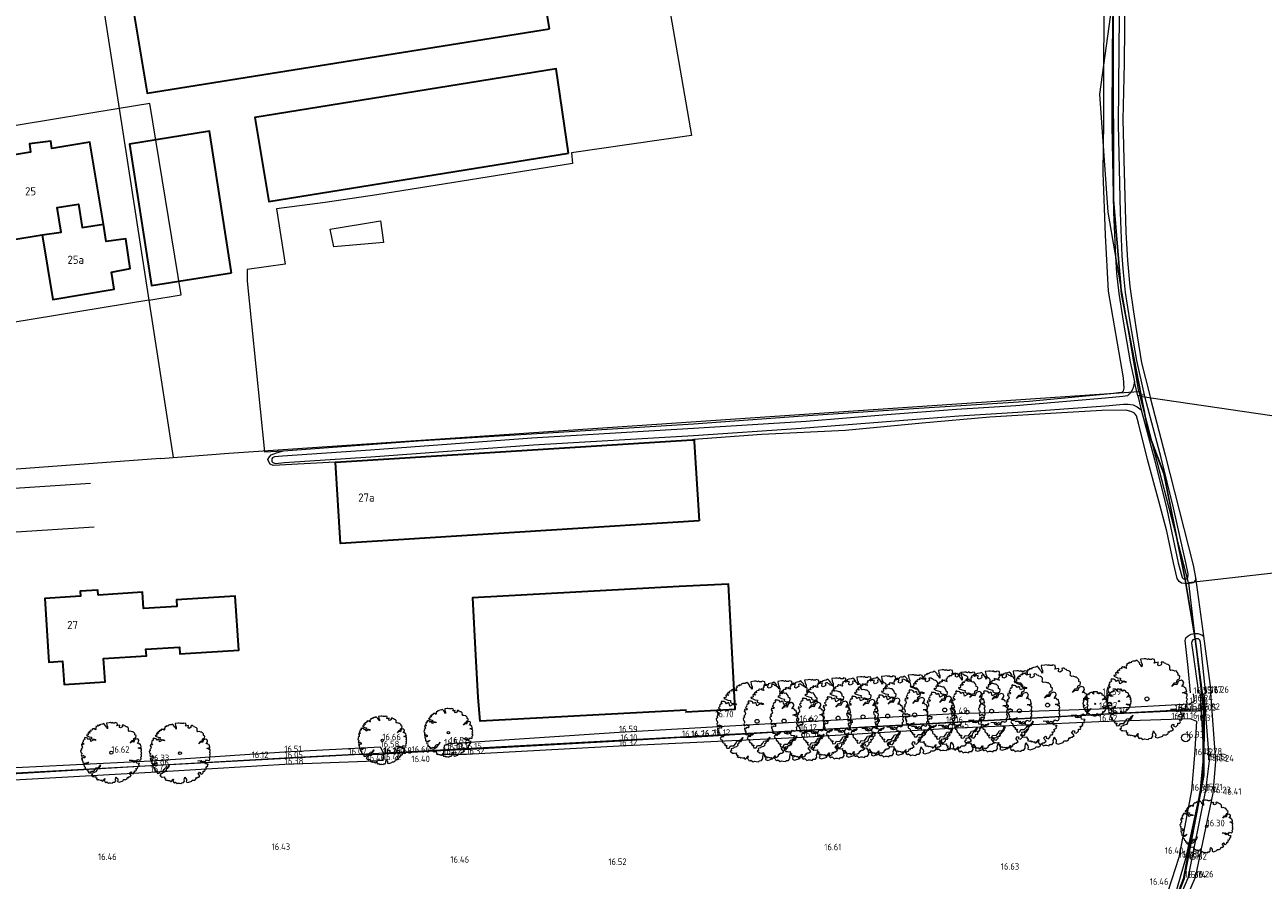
# Model space of a CAD drawing. Header units: metres. Extents: x 174255 to 175175, y 462028 to 462911.
# Tile 86 of 256: x 174622 to 174774, y 462524 to 462628. Entities that reach past the tile are written whole.
import ezdxf

# ---------------------------------------------------------------- set-up
doc = ezdxf.new("R2010")
doc.units = ezdxf.units.M
for name, color, linetype, lineweight in [('B-ME-AL-PEIL_MAAIVELD-T20', 8, 'Continuous', 20), ('B-ME-GR-BOOM-S', 8, 'Continuous', 20), ('B-ME-OG-BEBOUWING_BIJGEBOUW-G', 8, 'Continuous', 30), ('B-ME-WH-DUIKER-G', 8, 'Continuous', 20), ('B-ME-WH-PEILBUIS-G', 8, 'Continuous', 20), ('B-ME-WH-WATERGANG_SLOOT_BODEM-G', 8, 'Continuous', 20), ('B-ME-WH-WATERGANG_SLOOT_INSTEEK-G', 8, 'Continuous', 20), ('B-WE-GR-BOOM-S', 8, 'Continuous', 20), ('B-WE-KL-TRACE_WENSTRACE-A', 252, 'Continuous', 20), ('B-WE-MO-BODEM_BOORPROFIEL-G', 8, 'Continuous', 20), ('B-WE-OG-BEBOUWING-G', 8, 'Continuous', 30), ('B-WE-OG-BEBOUWING_HUISNUMMER-T20', 8, 'Continuous', 20), ('B-WE-OG-TERREIN_AGRARISCH-G', 8, 'Continuous', 20), ('B-WE-OG-TERREIN_ERF-G', 8, 'Continuous', 20), ('B-WE-OG-WEG_VERHARD_OPEN -G', 8, 'Continuous', 20), ('B-WE-WH-WATERGANG_SLOOT_BODEM-G', 8, 'Continuous', 20), ('B-WE-WH-WATERGANG_SLOOT_INSTEEK-G', 8, 'Continuous', 20), ('B-XX-KG-GRENS_PERCEEL-G', 213, 'Continuous', 20), ('N-PV-KG-GRENS_PERCEEL-G', 1, 'Continuous', 20)]:
    doc.layers.add(name, color=color, linetype=linetype, lineweight=lineweight)
doc.layers.add('N-XX-AL-PLANGRENS-FASE2-G', color=150, linetype='AL-WERKGRENS', lineweight=25, true_color=0x007fff)
doc.styles.add('NLCS-ISO-M500-T20', font='NLCS-ISO.ttf', dxfattribs={"height": 1})
doc.linetypes.add('AL-WERKGRENS', pattern='A,10,[106,Afdeling.shx,S=1,R=0,X=0,Y=0],-2', length=12)

# ---------------------------------------------------------------- blocks, each defined once
blk = doc.blocks.new('boom')
blk.add_lwpolyline([(-0.306, 1.961), (-0.368, 2.058), (-0.435, 2.112), (-0.463, 2.207), (-0.553, 2.308), (-0.621, 2.376), (-0.727, 2.32), (-0.864, 2.305), (-0.973, 2.267), (-0.946, 2.228), (-1.009, 2.216), (-1.034, 2.222), (-1.086, 2.235), (-1.118, 2.198), (-1.085, 2.17), (-1.135, 2.17), (-1.165, 2.165), (-1.249, 2.129), (-1.214, 2.084), (-1.238, 2.046), (-1.295, 2.022), (-1.272, 1.977), (-1.266, 1.907), (-1.229, 1.873), (-1.33, 1.894), (-1.364, 1.911), (-1.358, 1.967), (-1.424, 1.937), (-1.482, 1.941), (-1.494, 1.977), (-1.573, 1.911), (-1.514, 1.868), (-1.571, 1.86), (-1.616, 1.843), (-1.638, 1.866), (-1.702, 1.804), (-1.68, 1.732), (-1.763, 1.769), (-1.851, 1.663), (-1.746, 1.645), (-1.784, 1.578), (-1.855, 1.599), (-1.919, 1.596), (-1.901, 1.476), (-1.89, 1.472), (-1.943, 1.437), (-2.007, 1.451), (-2.028, 1.401), (-1.919, 1.352), (-1.795, 1.296), (-1.625, 1.267), (-1.636, 1.168), (-1.59, 1.14), (-1.505, 1.094), (-1.41, 1.112), (-1.304, 1.077), (-1.262, 1.006), (-1.35, 1.02), (-1.417, 1.059), (-1.474, 1.024), (-1.661, 0.925), (-1.707, 1.101), (-1.753, 1.144), (-1.862, 1.073), (-1.94, 1.179), (-2.021, 1.207), (-2.113, 1.207), (-2.158, 1.234), (-2.208, 1.146), (-2.162, 1.112), (-2.18, 1.055), (-2.212, 1.041), (-2.265, 1.033), (-2.306, 0.96), (-2.286, 0.9), (-2.335, 0.851), (-2.364, 0.826), (-2.236, 0.72), (-2.282, 0.678), (-2.353, 0.66), (-2.42, 0.699), (-2.441, 0.586), (-2.424, 0.579), (-2.374, 0.568), (-2.385, 0.505), (-2.357, 0.473), (-2.374, 0.374), (-2.466, 0.304), (-2.427, 0.237), (-2.438, 0.201), (-2.508, 0.152), (-2.487, 0.025), (-2.448, 0.011), (-2.416, -0.03), (-2.416, -0.106), (-2.443, -0.123), (-2.461, -0.177), (-2.438, -0.234), (-2.434, -0.297), (-2.398, -0.283), (-2.323, -0.243), (-2.296, -0.208), (-2.247, -0.266), (-2.163, -0.274), (-2.171, -0.412), (-2.219, -0.422), (-2.296, -0.394), (-2.347, -0.449), (-2.426, -0.437), (-2.417, -0.522), (-2.345, -0.554), (-2.394, -0.611), (-2.349, -0.64), (-2.333, -0.71), (-2.356, -0.767), (-2.336, -0.825), (-2.272, -0.825), (-2.11, -0.89), (-2.05, -0.829), (-1.946, -0.822), (-1.868, -0.756), (-1.955, -0.876), (-2.026, -0.876), (-2.085, -0.967), (-2.197, -0.946), (-2.251, -1.03), (-2.215, -1.113), (-2.147, -1.127), (-2.12, -1.183), (-2.127, -1.255), (-2.094, -1.306), (-2.061, -1.302), (-2.033, -1.348), (-2.006, -1.374), (-1.983, -1.367), (-1.962, -1.403), (-1.997, -1.424), (-1.953, -1.481), (-1.882, -1.474), (-1.851, -1.476), (-1.845, -1.524), (-1.87, -1.536), (-1.895, -1.555), (-1.843, -1.651), (-1.701, -1.637), (-1.625, -1.496), (-1.42, -1.506), (-1.305, -1.364), (-1.232, -1.225), (-1.027, -1.195), (-0.934, -1.083), (-0.871, -0.99), (-0.948, -1.181), (-1.013, -1.263), (-1.101, -1.266), (-1.142, -1.378), (-1.196, -1.405), (-1.185, -1.473), (-1.253, -1.566), (-1.395, -1.61), (-1.449, -1.652), (-1.586, -1.684), (-1.573, -1.806), (-1.652, -1.831), (-1.513, -1.953), (-1.464, -1.942), (-1.39, -1.959), (-1.264, -1.937), (-1.274, -2.008), (-1.235, -2.069), (-1.186, -2.065), (-1.18, -2.117), (-1.22, -2.165), (-1.117, -2.22), (-1.092, -2.199), (-1.051, -2.2), (-0.996, -2.244), (-0.95, -2.22), (-0.889, -2.242), (-0.82, -2.253), (-0.803, -2.226), (-0.774, -2.286), (-0.778, -2.307), (-0.7, -2.313), (-0.656, -2.253), (-0.548, -2.129), (-0.536, -2.119), (-0.558, -2.244), (-0.597, -2.263), (-0.551, -2.31), (-0.496, -2.403), (-0.445, -2.42), (-0.374, -2.376), (-0.241, -2.488), (-0.139, -2.448), (-0.054, -2.458), (0.079, -2.488), (0.143, -2.414), (0.279, -2.41), (0.36, -2.285), (0.345, -2.174), (0.378, -2.06), (0.398, -1.962), (0.464, -2.078), (0.52, -2.139), (0.537, -2.233), (0.512, -2.34), (0.649, -2.392), (0.966, -2.288), (1, -2.2), (1.182, -2.196), (1.293, -2.127), (1.326, -1.996), (1.392, -2.04), (1.416, -1.957), (1.509, -1.957), (1.632, -1.867), (1.476, -1.669), (1.524, -1.633), (1.587, -1.556), (1.665, -1.591), (1.632, -1.675), (1.776, -1.718), (1.89, -1.594), (1.896, -1.48), (2.008, -1.48), (2.048, -1.413), (2.001, -1.286), (2.093, -1.311), (2.13, -1.261), (2.173, -1.221), (2.115, -1.149), (2.183, -1.097), (2.272, -1.07), (2.24, -0.943), (2.305, -0.92), (2.292, -0.893), (2.081, -0.866), (2.068, -0.739), (1.854, -0.791), (1.745, -0.756), (1.657, -0.644), (1.451, -0.639), (1.737, -0.604), (1.796, -0.689), (1.868, -0.692), (1.928, -0.642), (2.059, -0.701), (2.16, -0.545), (2.316, -0.611), (2.398, -0.567), (2.429, -0.488), (2.404, -0.359), (2.471, -0.297), (2.466, -0.241), (2.431, -0.135), (2.459, -0.065), (2.481, -0.007), (2.426, 0.037), (2.442, 0.142), (2.47, 0.191), (2.459, 0.307), (2.381, 0.305), (2.265, 0.379), (2.183, 0.379), (2.359, 0.432), (2.445, 0.432), (2.431, 0.49), (2.38, 0.684), (2.326, 0.664), (2.275, 0.75), (2.232, 0.785), (2.131, 0.758), (2.255, 0.957), (2.248, 1.027), (2.201, 1.097), (2.107, 1.144), (1.916, 1.078), (1.877, 0.961), (1.83, 0.871), (1.67, 0.887), (1.534, 0.766), (1.698, 0.984), (1.819, 0.988), (1.846, 1.152), (1.901, 1.199), (1.998, 1.222), (2.017, 1.395), (1.921, 1.451), (1.912, 1.565), (1.781, 1.717), (1.703, 1.707), (1.57, 1.761), (1.462, 1.741), (1.394, 1.825), (1.413, 1.903), (1.408, 2.006), (1.348, 2.066), (1.28, 2.106), (1.188, 2.124), (1.164, 2.17), (1.084, 2.192), (1.018, 2.25), (0.943, 2.259), (0.878, 2.242), (0.903, 2.124), (0.864, 2.085), (0.746, 2.021), (0.662, 2.06), (0.684, 2.248), (0.437, 2.192), (0.495, 2.286), (0.471, 2.423), (0.319, 2.457), (0.279, 2.413), (0.157, 2.413), (0.083, 2.462), (0.029, 2.418), (-0.057, 2.455), (-0.162, 2.452), (-0.386, 2.425), (-0.359, 2.258), (-0.299, 2.118), (-0.306, 1.961)])
blk.add_circle((0, 0), 0.12)

msp = doc.modelspace()

# ---------------------------------------------------------------- hatches: boundary and pattern name
at = {"layer": 'B-WE-KL-TRACE_WENSTRACE-A'}
h = msp.add_hatch(dxfattribs=at)
h.set_pattern_fill('AKL-WENSTRACE', color=256, scale=5, pattern_type=2)
h.set_pattern_definition([(45, (7036.0259, -5459.3132), (-0.44194173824, 0.44194173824), [])])
edge = h.paths.add_edge_path()
edge.add_arc((174871.64, 462346.176), 277.727, 167.491, 170.07837)
edge.add_line((174598.067, 462394.029), (174597.898, 462393.041))
edge.add_arc((174837.854, 462352.47), 243.362, 170.40361, 170.69158)
edge.add_line((174597.697, 462391.834), (174598.701, 462391.777))
edge.add_arc((174850.685, 462350.19), 255.393, 167.54677, 170.62851, ccw=False)
edge.add_line((174601.301, 462405.263), (174631.179, 462402.888))
edge.add_line((174631.179, 462402.888), (174631.179, 462418.506))
edge.add_line((174631.179, 462418.506), (174648.279, 462418.506))
edge.add_line((174648.279, 462418.506), (174648.279, 462426.882))
edge.add_line((174648.279, 462426.882), (174677.479, 462426.882))
edge.add_line((174677.479, 462426.882), (174677.479, 462440.791))
edge.add_line((174677.479, 462440.791), (174695.668, 462440.791))
edge.add_line((174695.668, 462440.791), (174695.668, 462428.302))
edge.add_line((174695.668, 462428.302), (174696.668, 462428.382))
edge.add_line((174696.668, 462428.382), (174696.668, 462450.326))
edge.add_arc((174666.968, 462450.326), 29.7, 360, 370.51574)
edge.add_line((174696.169, 462455.746), (174694.674, 462463.8))
edge.add_line((174694.674, 462463.8), (174693.702, 462463.553))
edge.add_line((174693.702, 462463.553), (174695.186, 462455.564))
edge.add_arc((174666.968, 462450.326), 28.7, 0, 10.51574, ccw=False)
edge.add_line((174695.668, 462450.326), (174695.668, 462441.791))
edge.add_line((174695.668, 462441.791), (174683.568, 462441.791))
edge.add_line((174683.568, 462441.791), (174683.568, 462474.9))
edge.add_line((174683.568, 462474.9), (174632.822, 462474.9))
edge.add_line((174632.822, 462474.9), (174610.403, 462476.683))
edge.add_line((174610.403, 462476.683), (174610.232, 462475.693))
edge.add_line((174610.232, 462475.693), (174632.783, 462473.9))
edge.add_line((174632.783, 462473.9), (174682.568, 462473.9))
edge.add_line((174682.568, 462473.9), (174682.568, 462441.791))
edge.add_line((174682.568, 462441.791), (174676.479, 462441.791))
edge.add_line((174676.479, 462441.791), (174676.479, 462427.882))
edge.add_line((174676.479, 462427.882), (174647.279, 462427.882))
edge.add_line((174647.279, 462427.882), (174647.279, 462419.506))
edge.add_line((174647.279, 462419.506), (174630.179, 462419.506))
edge.add_line((174630.179, 462419.506), (174630.179, 462403.971))
edge.add_line((174630.179, 462403.971), (174602.953, 462406.135))
edge.add_line((174602.953, 462406.135), (174605.015, 462432.069))
edge.add_line((174605.015, 462432.069), (174607.742, 462444.693))
edge.add_line((174607.742, 462444.693), (174610.203, 462475.642))
edge.add_line((174610.203, 462475.642), (174610.391, 462476.684))
edge.add_line((174610.391, 462476.684), (174610.092, 462494.151))
edge.add_line((174610.092, 462494.151), (174594.573, 462493.94))
edge.add_line((174594.573, 462493.94), (174593.942, 462530.808))
edge.add_line((174593.942, 462530.808), (174592.944, 462530.669))
edge.add_line((174592.944, 462530.669), (174593.59, 462492.927))
edge.add_line((174593.59, 462492.927), (174609.109, 462493.137))
edge.add_line((174609.109, 462493.137), (174609.371, 462477.803))
edge.add_line((174609.371, 462477.803), (174606.825, 462445.769))
edge.add_line((174606.825, 462445.769), (174581.035, 462447.819))
edge.add_line((174581.035, 462447.819), (174581.093, 462446.811))
edge.add_line((174581.093, 462446.811), (174606.737, 462444.773))
edge.add_line((174606.737, 462444.773), (174604.058, 462432.376))
edge.add_line((174604.058, 462432.376), (174601.978, 462406.213))
edge.add_line((174601.978, 462406.213), (174600.506, 462406.33))

# ---------------------------------------------------------------- linework, layer by layer
at = {"layer": 'B-ME-OG-BEBOUWING_BIJGEBOUW-G'}
for points in [[(174704.516, 462567.591), (174660.622, 462564.823), (174659.989, 462574.769), (174703.679, 462577.53), (174703.889, 462577.542), (174703.907, 462577.268), (174704.516, 462567.591)], [(174702.957, 462544.411), (174677.712, 462543.052), (174677.469, 462545.964), (174677.198, 462551.148)]]:
    msp.add_lwpolyline(points, dxfattribs=at)
at = {"layer": 'B-ME-WH-DUIKER-G', "ltscale": 0.4}
msp.add_line((174665.839, 462539.049), (174673.598, 462539.501), dxfattribs=at)
at = {"layer": 'B-ME-WH-PEILBUIS-G'}
msp.add_circle((174764.075, 462541.034), 0.495, dxfattribs=at)
at = {"layer": 'B-ME-WH-WATERGANG_SLOOT_BODEM-G'}
for points in [[(174765.837, 462546.471), (174766.265, 462538.966), (174765.788, 462534.283), (174764.041, 462526.198), (174762.743, 462521.708), (174754.963, 462503.268), (174747.591, 462484.763), (174741.874, 462471.843), (174736.683, 462458.552), (174713.466, 462399.895), (174705.767, 462380.895), (174698.648, 462362.875), (174698.738, 462361.604), (174690.901, 462344.757), (174689.22, 462340.484), (174688.255, 462336.652), (174685.718, 462318.881), (174683.503, 462298.573), (174682.478, 462277.603), (174680.737, 462260.868), (174680.321, 462254.285), (174681.425, 462243.52)], [(174766.294, 462546.514), (174766.949, 462538.204), (174766.496, 462534.597), (174764.329, 462523.856), (174755.526, 462503.149), (174748.05, 462484.5), (174742.966, 462472.877), (174742.322, 462471.038), (174742.924, 462470.641), (174745.452, 462470.423)], [(174673.594, 462539.495), (174675.814, 462539.61), (174694.894, 462540.675), (174702.422, 462541.115), (174703.526, 462541.113), (174704.848, 462541.199), (174706.252, 462541.276), (174716.866, 462541.93), (174734.727, 462542.842), (174754.754, 462543.953), (174762.721, 462544.314), (174765.599, 462544.339), (174765.995, 462544.447)], [(174614.827, 462536.301), (174637.365, 462537.631), (174653.769, 462538.565), (174661.59, 462538.981), (174665.8, 462539.015)]]:
    msp.add_lwpolyline(points, dxfattribs=at)
at = {"layer": 'B-ME-WH-WATERGANG_SLOOT_INSTEEK-G'}
for points in [[(174674.006, 462540.324), (174694.707, 462541.701), (174716.823, 462542.973), (174735.096, 462543.945), (174753.482, 462544.571), (174764.551, 462545.179), (174765.141, 462545.5), (174765.018, 462546.413)], [(174767.131, 462546.549), (174767.726, 462538.123), (174767.39, 462534.245), (174765.251, 462523.938), (174756.069, 462502.779), (174748.783, 462484.172), (174744.143, 462473.457), (174743.226, 462471.969), (174743.963, 462471.422), (174745.362, 462471.038)], [(174674.006, 462540.324), (174673.302, 462540.07), (174673.187, 462539.014), (174676.022, 462539.042), (174694.719, 462540.053), (174717.183, 462541.098), (174735.259, 462542.197), (174753.448, 462543.041), (174762.312, 462543.304), (174764.599, 462543.373), (174765.401, 462543.07), (174765.167, 462538.894), (174764.78, 462534.556), (174763.233, 462526.351), (174761.868, 462522.217)]]:
    msp.add_lwpolyline(points, dxfattribs=at)
msp.add_lwpolyline([(174637.379, 462536.821), (174653.797, 462537.779), (174663.797, 462538.178), (174665.81, 462538.291), (174665.911, 462539.088), (174665.525, 462539.867), (174653.745, 462539.264), (174637.418, 462538.156), (174614.221, 462537.035), (174613.94, 462535.853), (174614.833, 462535.534)], close=True, dxfattribs=at)
at = {"layer": 'B-WE-MO-BODEM_BOORPROFIEL-G'}
msp.add_circle((174763.43, 462543.74), 0.2, dxfattribs=at)
at = {"layer": 'B-WE-OG-BEBOUWING-G'}
for points in [[(174686.19, 462627.87), (174685.131, 462634.305), (174684.5, 462638.14), (174635.24, 462630.29), (174636.96, 462619.97), (174686.19, 462627.87)], [(174688.53, 462612.64), (174687, 462622.96), (174650.14, 462617), (174651.86, 462606.71), (174688.53, 462612.64)], [(174631.597, 462603.944), (174629.944, 462613.97), (174625.277, 462613.2), (174625.17, 462614.11), (174622.54, 462613.76), (174622.658, 462612.768), (174618.703, 462612.116), (174620.371, 462602.002), (174624.083, 462602.614)], [(174647.27, 462597.96), (174647.228, 462598.228), (174644.57, 462615.31), (174634.79, 462613.73), (174637.5, 462596.41), (174647.27, 462597.96)], [(174624.083, 462602.614), (174626.405, 462602.973), (174625.941, 462605.977), (174628.53, 462606.377), (174628.973, 462603.511), (174631.597, 462603.944)], [(174624.083, 462602.614), (174625.383, 462594.731), (174632.911, 462595.972), (174632.566, 462598.067), (174634.86, 462598.5), (174634.33, 462602.14), (174631.949, 462601.807), (174631.597, 462603.944)], [(174702.863, 462544.21), (174702.898, 462544.212), (174708.912, 462544.521), (174708.124, 462559.864), (174702.091, 462559.554), (174676.758, 462558.158), (174677.137, 462551.144)], [(174630.941, 462558.507), (174630.902, 462559.116), (174628.756, 462558.977), (174628.796, 462558.368), (174624.416, 462558.084), (174624.907, 462550.3), (174626.604, 462550.407), (174626.784, 462547.562), (174631.794, 462547.879), (174631.614, 462550.723), (174636.854, 462551.055), (174636.802, 462551.873), (174640.904, 462552.132), (174640.956, 462551.305), (174648.162, 462551.752), (174647.734, 462558.389), (174640.549, 462557.925), (174640.601, 462557.117), (174636.509, 462556.853), (174636.38, 462558.86), (174630.941, 462558.507)]]:
    msp.add_lwpolyline(points, dxfattribs=at)
at = {"layer": 'B-WE-OG-TERREIN_AGRARISCH-G'}
msp.add_lwpolyline([(174795.205, 462636.277), (174772.385, 462639.914), (174757.649, 462640.696), (174756.898, 462640.725), (174756.769, 462639.73), (174756.685, 462638.54), (174756.681, 462636.92), (174756.611, 462632.434), (174756.536, 462623.606), (174756.376, 462616.739), (174756.523, 462610.281), (174756.739, 462602.975), (174756.941, 462599.471), (174757.251, 462596.321), (174757.671, 462593.192), (174758.135, 462590.262), (174758.677, 462586.947), (174759.641, 462583.127), (174759.786, 462582.554), (174761.554, 462575.662), (174765.003, 462562.186), (174765.295, 462560.667), (174766.265, 462553.459), (174767.206, 462546.464)], dxfattribs=at)
at = {"layer": 'B-WE-OG-TERREIN_ERF-G'}
for points in [[(174642.721, 462632.765), (174684.282, 462639.343), (174684.687, 462638.399), (174699.077, 462640.729), (174703.575, 462614.8), (174688.891, 462612.684), (174689.023, 462611.36), (174665.078, 462607.524), (174658.728, 462606.598), (174652.775, 462605.804), (174653.833, 462599.057), (174649.203, 462598.396), (174649.203, 462596.941), (174651.32, 462576.039), (174653.653, 462576.174)], [(174665.872, 462601.703), (174659.786, 462601.174), (174659.37, 462603.31), (174665.511, 462604.35), (174665.872, 462601.703)]]:
    msp.add_lwpolyline(points, dxfattribs=at)
at = {"layer": 'B-WE-OG-WEG_VERHARD_OPEN -G'}
for points in [[(174612.235, 462571.443), (174613.244, 462571.132), (174630.013, 462572.206)], [(174630.48, 462566.822), (174617.701, 462566)]]:
    msp.add_lwpolyline(points, dxfattribs=at)
at = {"layer": 'B-WE-WH-WATERGANG_SLOOT_BODEM-G'}
for p, q in [((174758.228, 462582.911), (174757.82, 462584.637)), ((174759.019, 462583.034), (174758.228, 462582.911)), ((174758.228, 462582.911), (174758.635, 462581.184))]:
    msp.add_line(p, q, dxfattribs=at)
for points in [[(174756.341, 462673.473), (174756.414, 462668.053), (174756.143, 462653.268), (174755.325, 462640.216), (174755.162, 462636.627), (174755.186, 462633.417), (174755.086, 462625.322), (174755.023, 462616.083), (174755.254, 462605.353), (174755.463, 462600.031), (174755.617, 462597.93), (174755.895, 462595.462), (174756.453, 462591.824), (174757.292, 462587.063), (174757.82, 462584.637)], [(174759.019, 462583.034), (174758.107, 462587.223), (174757.272, 462591.959), (174756.718, 462595.572), (174756.444, 462598.006), (174756.292, 462600.078), (174756.084, 462605.378), (174755.853, 462616.089), (174755.916, 462625.314), (174756.016, 462633.415), (174755.992, 462636.611), (174756.154, 462640.172), (174756.973, 462653.235), (174757.244, 462668.037), (174757.337, 462672.554)], [(174757.82, 462584.637), (174757.589, 462583.749), (174757.359, 462583.34), (174756.942, 462582.931), (174756.667, 462582.884), (174756.391, 462582.836), (174754.262, 462582.608), (174743.269, 462581.682), (174736.009, 462581.249), (174727.501, 462580.578), (174717.634, 462579.78), (174703.837, 462578.892), (174684.041, 462577.723), (174664.269, 462576.245), (174653.516, 462575.53), (174652.535, 462575.448), (174652.304, 462575.326), (174652.227, 462575.183), (174652.229, 462574.885), (174652.339, 462574.731), (174652.659, 462574.633), (174653.75, 462574.737), (174664.32, 462575.446), (174684.24, 462576.891), (174703.816, 462578.047), (174717.025, 462578.969), (174727.969, 462579.821), (174736.306, 462580.454), (174743.541, 462580.924), (174754.265, 462581.677), (174756.469, 462581.906), (174757.052, 462581.911), (174757.636, 462581.797), (174758.145, 462581.574), (174758.635, 462581.184)], [(174758.635, 462581.184), (174760.249, 462575.114), (174761.779, 462569.02), (174763.165, 462562.446), (174763.635, 462560.663), (174763.812, 462560.487), (174764.165, 462560.511), (174764.336, 462560.628), (174764.394, 462560.942), (174764.394, 462561.118), (174764.124, 462562.285), (174762.587, 462569.211), (174761.053, 462575.322), (174759.095, 462582.687), (174759.019, 462583.034)], [(174766.553, 462546.353), (174766.3, 462548.743), (174765.901, 462552.715), (174765.8, 462553.006), (174765.633, 462553.147), (174765.374, 462553.155), (174765.274, 462553.142), (174765.174, 462553.129), (174764.966, 462553.036), (174764.826, 462552.836), (174764.793, 462552.636), (174764.956, 462551.528), (174765.642, 462546.55)]]:
    msp.add_lwpolyline(points, dxfattribs=at)
at = {"layer": 'B-WE-WH-WATERGANG_SLOOT_INSTEEK-G'}
for points in [[(174756.529, 462583.836), (174756.478, 462585.131), (174754.64, 462595.75), (174754.265, 462602.58), (174753.97, 462610.249), (174754.055, 462616.488), (174754.058, 462624.07), (174754.135, 462632.49), (174754.355, 462640.878), (174754.532, 462646.103), (174754.883, 462651.99), (174754.735, 462658.91), (174755.136, 462671.476), (174755.192, 462674.101)], [(174651.726, 462575.127), (174651.912, 462575.458), (174652.109, 462575.679), (174652.769, 462575.924), (174653.653, 462576.174), (174670.128, 462577.392), (174703.811, 462579.488), (174717.208, 462580.45), (174730.76, 462581.353), (174744.897, 462582.247), (174754.9, 462583.201), (174755.848, 462583.304), (174756.266, 462583.317), (174756.475, 462583.505), (174756.529, 462583.836)], [(174758.042, 462580.442), (174757.798, 462580.783), (174757.5, 462580.936), (174756.782, 462581.154), (174753.818, 462581.131), (174748.22, 462580.789), (174740.089, 462580.294), (174731.815, 462579.544), (174722.451, 462578.669), (174712.17, 462578.187), (174703.884, 462577.568)], [(174764.35, 462559.891), (174763.568, 462559.965), (174763.258, 462560.152), (174763.047, 462560.547), (174762.588, 462562.474), (174761.746, 462566.317), (174760.794, 462570.016), (174759.385, 462575.103), (174758.299, 462579.573), (174758.042, 462580.442)], [(174659.981, 462574.787), (174652.379, 462574.369), (174651.992, 462574.555), (174651.837, 462574.819), (174651.726, 462575.127)], [(174765.295, 462560.667), (174765.275, 462560.347), (174765, 462560.026), (174764.35, 462559.891)], [(174764.662, 462546.542), (174764.391, 462549.623), (174764.011, 462552.937), (174764.093, 462553.278), (174764.376, 462553.521), (174764.75, 462553.714), (174765.149, 462553.799)], [(174765.149, 462553.799), (174765.557, 462553.801), (174765.816, 462553.727), (174766.091, 462553.611), (174766.265, 462553.459)]]:
    msp.add_lwpolyline(points, dxfattribs=at)
at = {"layer": 'B-XX-KG-GRENS_PERCEEL-G', "flags": 128}
for points in [[(174758.349, 462583.455), (174757.151, 462590.482), (174754.604, 462605.414), (174753.578, 462619.877), (174756.513, 462641.203), (174756.607, 462641.881)], [(174638.596, 462575.247), (174646.96, 462575.87), (174758.349, 462583.455)], [(174758.349, 462583.455), (174758.504, 462582.859)], [(174764.425, 462560.017), (174758.504, 462582.859)], [(174758.504, 462582.859), (174759.853, 462582.661)], [(174759.853, 462582.661), (174811.952, 462575.019), (174812.52, 462574.936)], [(174638.596, 462575.247), (174608.827, 462573.029)], [(174608.827, 462573.029), (174608.829, 462572.041), (174608.51, 462553.481), (174608.38, 462545.892), (174609.857, 462545.866), (174609.454, 462536.124), (174610.296, 462536.17), (174766.214, 462544.621)], [(174810.239, 462565.238), (174764.425, 462560.017)], [(174764.425, 462560.017), (174766.214, 462544.621)], [(174766.214, 462544.621), (174766.212, 462544.196), (174766.165, 462536.33), (174763.768, 462523.738), (174760.635, 462515.645), (174749.577, 462489.117), (174741.424, 462470.029)]]:
    msp.add_lwpolyline(points, dxfattribs=at)
at = {"layer": 'N-PV-KG-GRENS_PERCEEL-G'}
for points in [[(174629.774, 462642.204), (174633.504, 462618.104)], [(174637.136, 462594.642), (174641.129, 462595.301), (174637.268, 462618.725), (174633.504, 462618.104)], [(174633.504, 462618.104), (174608.74, 462614.02)], [(174633.504, 462618.104), (174637.136, 462594.642)], [(174637.136, 462594.642), (174608.791, 462589.968)], [(174637.136, 462594.642), (174640.12, 462575.361)]]:
    msp.add_lwpolyline(points, dxfattribs=at)
at = {"layer": 'N-XX-AL-PLANGRENS-FASE2-G', "flags": 128}
msp.add_lwpolyline([(174756.05, 462666.55), (174755.983, 462664.083), (174755.333, 462646.583), (174755.183, 462626.833), (174755.233, 462606.933), (174756.233, 462595.383), (174758.596, 462583.158), (174759.533, 462578.333), (174761.383, 462573.383), (174764.023, 462560.399), (174765.215, 462553.145), (174766.341, 462544.675), (174766.292, 462536.403), (174763.894, 462523.811), (174760.762, 462515.718), (174748.817, 462487.359), (174674.443, 462494.014, 0.0419987), (174666.058, 462494.058), (174643.597, 462492.288, -0.0211984), (174639.362, 462492.134), (174607.303, 462492.331), (174606.805, 462521.39), (174609.298, 462521.357), (174609.494, 462536.031), (174609.908, 462546.001), (174608.43, 462546.027), (174608.88, 462572.176), (174608.757, 462630.841), (174611.733, 462638.514), (174653.349, 462646.39), (174694.731, 462655.081), (174752.816, 462669.767), (174753.799, 462666.488)], format="xyb", close=True, dxfattribs=at)

# ---------------------------------------------------------------- block references
at = {"layer": 'B-ME-GR-BOOM-S'}
for p, xscale, yscale in [((174759.327, 462545.79), 2, 2), ((174734.581, 462544.43), 2, 2), ((174737.32, 462544.169), 2, 2), ((174740.314, 462544.293), 2, 2), ((174743.722, 462544.332), 2, 2), ((174747.162, 462545.038), 2, 2), ((174711.607, 462543.049), 2, 2), ((174714.911, 462543.084), 2, 2), ((174718.2, 462543.242), 2, 2), ((174721.529, 462543.44), 2, 2), ((174724.58, 462543.599), 2, 2), ((174727.59, 462543.688), 2, 2), ((174730.893, 462543.832), 2, 2), ((174752.987, 462545.196), 0.6, 0.6), ((174755.919, 462545.513), 0.6, 0.6), ((174632.559, 462539.203), 1.5, 1.5), ((174640.968, 462539.149), 1.5, 1.5), ((174665.744, 462540.734), 1.2, 1.2), ((174766.635, 462530.19), 1.3, 1.3)]:
    msp.add_blockref('boom', p, dxfattribs=dict(at, xscale=xscale, yscale=yscale))
at = {"layer": 'B-WE-GR-BOOM-S', "xscale": 1.2, "yscale": 1.2}
msp.add_blockref('boom', (174673.835, 462541.663), dxfattribs=at)

# ---------------------------------------------------------------- texts
at = {"layer": 'B-ME-AL-PEIL_MAAIVELD-T20', "style": 'NLCS-ISO-M500-T20'}
for s, p in [('16.59', (174753.896, 462546.283)), ('16.30', (174764.551, 462545.179)), ('16.33', (174765.018, 462546.413)), ('16.24', (174765.141, 462545.5)), ('15.76', (174765.837, 462546.471)), ('15.77', (174766.294, 462546.514)), ('16.26', (174767.131, 462546.549)), ('16.70', (174706.506, 462543.546)), ('16.49', (174735.096, 462543.945)), ('16.37', (174753.482, 462544.571)), ('16.14', (174754.754, 462543.953)), ('16.07', (174762.721, 462544.314)), ('16.05', (174765.599, 462544.339)), ('15.82', (174765.995, 462544.447)), ('16.42', (174716.823, 462542.973)), ('16.16', (174734.727, 462542.842)), ('16.45', (174735.259, 462542.197)), ('16.42', (174753.448, 462543.041)), ('16.51', (174762.312, 462543.304)), ('16.41', (174764.599, 462543.373)), ('16.31', (174765.401, 462543.07)), ('16.66', (174665.744, 462540.734)), ('16.59', (174694.707, 462541.701)), ('16.10', (174694.894, 462540.675)), ('16.14', (174702.422, 462541.115)), ('16.26', (174703.526, 462541.113)), ('16.23', (174704.848, 462541.199)), ('16.12', (174706.252, 462541.276)), ('16.12', (174716.866, 462541.93)), ('16.34', (174717.183, 462541.098)), ('16.93', (174764.075, 462541.034)), ('16.62', (174632.559, 462539.203)), ('16.51', (174653.745, 462539.264)), ('16.58', (174665.525, 462539.867)), ('16.25', (174665.8, 462539.015)), ('16.10', (174665.839, 462539.049)), ('16.43', (174665.911, 462539.088)), ('16.58', (174667.064, 462539.056)), ('16.66', (174669.316, 462539.216)), ('16.42', (174673.187, 462539.014)), ('16.54', (174673.302, 462540.07)), ('16.13', (174673.594, 462539.495)), ('16.04', (174673.598, 462539.501)), ('16.52', (174674.006, 462540.324)), ('16.15', (174675.814, 462539.61)), ('16.32', (174676.022, 462539.042)), ('16.32', (174694.719, 462540.053)), ('16.06', (174637.365, 462537.631)), ('16.33', (174637.418, 462538.156)), ('16.12', (174649.736, 462538.547)), ('16.05', (174653.769, 462538.565)), ('16.38', (174653.797, 462537.779)), ('16.07', (174661.59, 462538.981)), ('16.40', (174663.797, 462538.178)), ('16.42', (174665.81, 462538.291)), ('16.40', (174669.303, 462538.039)), ('16.42', (174765.167, 462538.894)), ('15.78', (174766.265, 462538.966)), ('15.65', (174766.618, 462538.293)), ('15.73', (174766.949, 462538.204)), ('16.24', (174767.726, 462538.123)), ('16.41', (174637.379, 462536.821)), ('16.38', (174764.78, 462534.556)), ('15.71', (174766.496, 462534.597)), ('15.74', (174765.788, 462534.283)), ('16.23', (174767.39, 462534.245)), ('16.41', (174768.785, 462534.06)), ('16.30', (174766.635, 462530.19)), ('16.43', (174652.178, 462527.293)), ('16.61', (174719.831, 462527.252)), ('16.46', (174630.939, 462526.065)), ('16.46', (174674.072, 462525.731)), ('16.52', (174693.403, 462525.454)), ('16.40', (174761.526, 462526.83)), ('16.25', (174763.233, 462526.351)), ('16.13', (174763.672, 462526.397)), ('15.71', (174764.041, 462526.198)), ('15.62', (174764.417, 462526.106)), ('16.63', (174741.444, 462524.877)), ('15.60', (174763.955, 462523.884)), ('15.74', (174764.329, 462523.856)), ('16.26', (174765.251, 462523.938)), ('16.46', (174759.684, 462523.02))]:
    msp.add_text(s, height=0.8, dxfattribs=at).set_placement(p)
at = {"layer": 'B-WE-MO-BODEM_BOORPROFIEL-G', "insert": (174763.154, 462544.241), "char_height": 1, "attachment_point": 7, "style": 'NLCS-ISO-M500-T20'}
msp.add_mtext_dynamic_manual_height_columns('Kwb02', width=4.05417, gutter_width=5, heights=[0.867], dxfattribs=at)
at = {"layer": 'B-WE-OG-BEBOUWING_HUISNUMMER-T20', "style": 'NLCS-ISO-M500-T20'}
for s, p in [('25', (174622.004, 462607.466)), ('25a', (174627.2, 462599.079)), ('27a', (174662.785, 462569.957)), ('27', (174627.157, 462554.349))]:
    msp.add_text(s, height=1, dxfattribs=at).set_placement(p)

doc.saveas('drawing.dxf')
